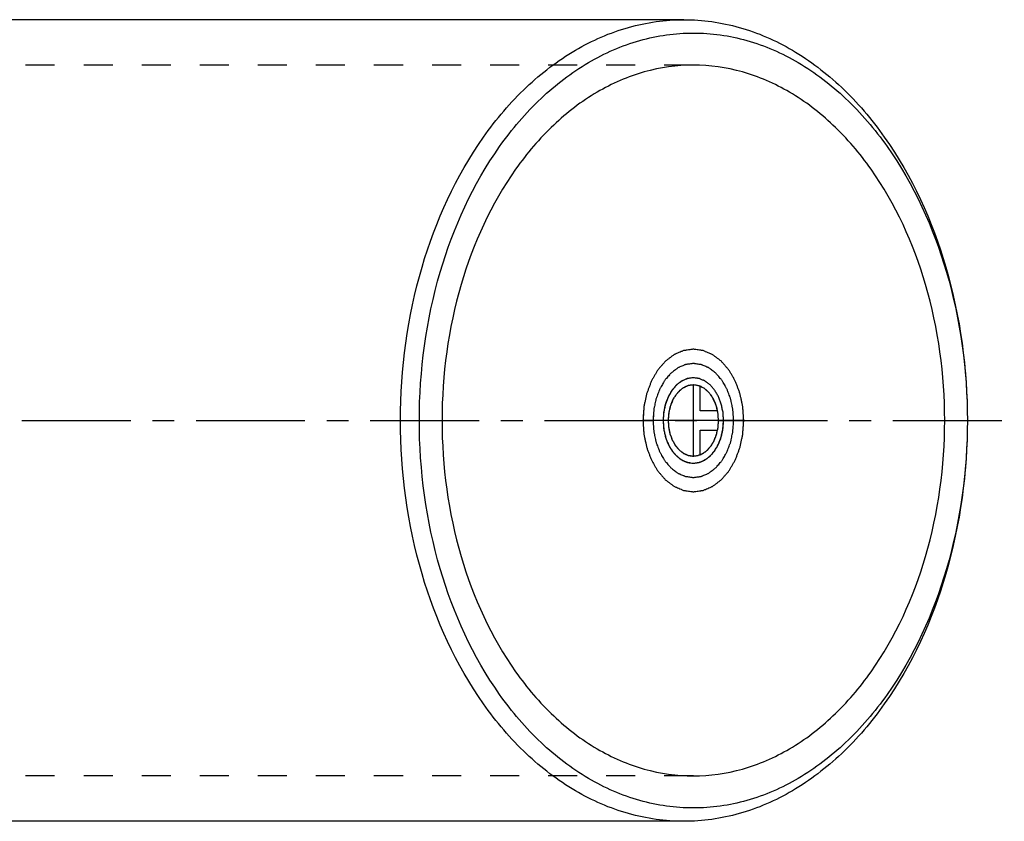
# Model space of a CAD drawing. Header units: millimetres. Extents: x 254 to 749, y 402 to 598.
# Tile 2 of 2: x 528 to 749, y 410 to 590. Entities that reach past the tile are written whole.
import ezdxf

# ---------------------------------------------------------------- set-up
doc = ezdxf.new("R2010")
doc.units = ezdxf.units.MM
doc.header["$LTSCALE"] = 65.185185
doc.linetypes.add('CENTER', pattern=[0.6, 0.375, -0.075, 0.075, -0.075])
doc.linetypes.add('HIDDEN', pattern=[0.2, 0.1, -0.1])
for name, color, linetype in [('ACHSEN_S', 7, 'CONTINUOUS'), ('FASEN', 7, 'CONTINUOUS'), ('KOERPER', 7, 'CONTINUOUS'), ('KURVEN', 7, 'CONTINUOUS')]:
    doc.layers.add(name, color=color, linetype=linetype)

msp = doc.modelspace()

# ---------------------------------------------------------------- linework, layer by layer
at = {"layer": 'ACHSEN_S', "color": 2, "linetype": 'CENTER'}
msp.add_line((254.36, 500), (748.72, 500), dxfattribs=at)
at = {"layer": 'FASEN', "color": 7, "linetype": 'Continuous'}
for points, knots in [([(613.14, 500), (613.14, 511.59), (616.16, 534.07), (627.62, 559.41), (640.83, 574.97), (651.91, 583.48), (664.05, 588.79), (672.6, 590), (676.78, 590)], [0, 0, 0, 0, 0.287048, 0.553568, 0.675502, 0.789331, 0.896544, 1, 1, 1, 1]), ([(676.78, 590), (680.96, 590), (689.51, 588.79), (701.64, 583.48), (712.73, 574.97), (725.94, 559.41), (737.4, 534.07), (740.42, 511.59), (740.42, 500)], [0, 0, 0, 0, 0.103456, 0.210669, 0.324498, 0.446432, 0.712952, 1, 1, 1, 1]), ([(617.38, 500), (617.38, 511.21), (620.3, 532.93), (631.38, 557.43), (644.15, 572.47), (654.86, 580.7), (666.6, 585.83), (678.9, 587.58), (691.2, 585.83), (702.94, 580.7), (713.65, 572.47), (726.42, 557.43), (737.5, 532.93), (740.42, 511.21), (740.42, 500)], [0, 0, 0, 0, 0.143524, 0.276784, 0.337751, 0.394666, 0.448272, 0.5, 0.551728, 0.605334, 0.662249, 0.723216, 0.856476, 1, 1, 1, 1]), ([(676.78, 410), (672.6, 410), (664.05, 411.21), (651.91, 416.52), (640.83, 425.03), (627.62, 440.59), (616.16, 465.93), (613.14, 488.41), (613.14, 500)], [0, 0, 0, 0, 0.103456, 0.210669, 0.324498, 0.446432, 0.712952, 1, 1, 1, 1]), ([(740.42, 500), (740.42, 488.79), (737.5, 467.07), (726.42, 442.57), (713.65, 427.53), (702.94, 419.3), (691.2, 414.17), (678.9, 412.42), (666.6, 414.17), (654.86, 419.3), (644.15, 427.53), (631.38, 442.57), (620.3, 467.07), (617.38, 488.79), (617.38, 500)], [0, 0, 0, 0, 0.143524, 0.276784, 0.337751, 0.394666, 0.448272, 0.5, 0.551728, 0.605334, 0.662249, 0.723216, 0.856476, 1, 1, 1, 1]), ([(740.42, 500), (740.42, 488.41), (737.4, 465.93), (725.94, 440.59), (712.73, 425.03), (701.64, 416.52), (689.51, 411.21), (680.96, 410), (676.78, 410)], [0, 0, 0, 0, 0.287048, 0.553568, 0.675502, 0.789331, 0.896544, 1, 1, 1, 1])]:
    msp.add_open_spline(points, degree=3, knots=knots, dxfattribs=at)
at = {"layer": 'KOERPER', "color": 7, "linetype": 'Continuous'}
for p, q in [((676.78, 590), (325.34, 590)), ((676.78, 410), (325.34, 410))]:
    msp.add_line(p, q, dxfattribs=at)
at = {"layer": 'KOERPER', "color": 8, "linetype": 'HIDDEN'}
for p, q in [((678.9, 579.8), (323.22, 579.8)), ((678.9, 420.2), (323.22, 420.2))]:
    msp.add_line(p, q, dxfattribs=at)
at = {"layer": 'KOERPER', "color": 7, "linetype": 'Continuous'}
for points, knots in [([(678.9, 579.8), (675.19, 579.8), (667.61, 578.72), (656.85, 574.02), (647.02, 566.47), (635.31, 552.68), (625.15, 530.2), (622.47, 510.28), (622.47, 500)], [0, 0, 0, 0, 0.103456, 0.210669, 0.324498, 0.446432, 0.712951, 1, 1, 1, 1]), ([(735.33, 500), (735.33, 510.28), (732.65, 530.2), (722.49, 552.68), (710.77, 566.47), (700.95, 574.02), (690.19, 578.72), (682.6, 579.8), (678.9, 579.8)], [0, 0, 0, 0, 0.287049, 0.553568, 0.675502, 0.789331, 0.896544, 1, 1, 1, 1]), ([(622.47, 500), (622.47, 489.72), (625.15, 469.8), (635.31, 447.32), (647.02, 433.53), (656.85, 425.98), (667.61, 421.28), (675.19, 420.2), (678.9, 420.2)], [0, 0, 0, 0, 0.287049, 0.553568, 0.675502, 0.789331, 0.896544, 1, 1, 1, 1]), ([(678.9, 420.2), (682.6, 420.2), (690.19, 421.28), (700.95, 425.98), (710.77, 433.53), (722.49, 447.32), (732.65, 469.8), (735.33, 489.72), (735.33, 500)], [0, 0, 0, 0, 0.103456, 0.210669, 0.324498, 0.446432, 0.712951, 1, 1, 1, 1])]:
    msp.add_open_spline(points, degree=3, knots=knots, dxfattribs=at)
at = {"layer": 'KURVEN', "color": 40, "linetype": 'Continuous'}
for p, q in [((678.9, 492), (678.9, 508)), ((680.45, 502.2), (680.45, 507.69)), ((684.34, 502.2), (680.45, 502.2)), ((690.21, 500), (667.58, 500)), ((680.45, 497.8), (684.34, 497.8)), ((680.45, 492.31), (680.45, 497.8))]:
    msp.add_line(p, q, dxfattribs=at)
for points, knots in [([(690.21, 500), (690.18, 500.52), (690.12, 501.29), (690.06, 502.2), (690.02, 502.72), (690.01, 503.11), (689.91, 503.48), (689.81, 503.98), (689.68, 504.6), (689.55, 505.23), (689.43, 505.72), (689.37, 506.11), (689.22, 506.44), (689.06, 506.9), (688.84, 507.47), (688.63, 508.05), (688.45, 508.51), (688.34, 508.86), (688.14, 509.16), (687.91, 509.57), (687.61, 510.08), (687.31, 510.6), (687.07, 511), (686.91, 511.33), (686.68, 511.56), (686.4, 511.89), (686.04, 512.3), (685.69, 512.72), (685.4, 513.04), (685.2, 513.31), (684.95, 513.48), (684.63, 513.73), (684.22, 514.03), (683.81, 514.34), (683.49, 514.58), (683.25, 514.79), (682.98, 514.88), (682.63, 515.04), (682.19, 515.23), (681.75, 515.42), (681.4, 515.56), (681.14, 515.71), (680.85, 515.72), (680.48, 515.78), (680.02, 515.84), (679.55, 515.91), (679.18, 515.95), (678.9, 516.02), (678.62, 515.96), (678.26, 515.91), (677.8, 515.85), (677.34, 515.79), (676.98, 515.73), (676.7, 515.72), (676.44, 515.58), (676.08, 515.44), (675.64, 515.24), (675.2, 515.06), (674.85, 514.9), (674.58, 514.81), (674.34, 514.6), (674.02, 514.37), (673.61, 514.06), (673.2, 513.76), (672.88, 513.5), (672.63, 513.35), (672.42, 513.07), (672.13, 512.74), (671.77, 512.32), (671.4, 511.9), (671.12, 511.56), (670.89, 511.33), (670.73, 511.01), (670.49, 510.61), (670.2, 510.11), (669.9, 509.61), (669.68, 509.2), (669.48, 508.91), (669.37, 508.55), (669.19, 508.1), (668.98, 507.52), (668.76, 506.95), (668.59, 506.49), (668.44, 506.16), (668.38, 505.77), (668.26, 505.28), (668.13, 504.65), (667.99, 504.03), (667.89, 503.53), (667.79, 503.17), (667.78, 502.77), (667.74, 502.24), (667.68, 501.32), (667.62, 500.53), (667.58, 500)], [0, 0, 0, 0, 0.03125, 0.046875, 0.054688, 0.0625, 0.070312, 0.078125, 0.09375, 0.109375, 0.117188, 0.125, 0.132812, 0.140625, 0.15625, 0.171875, 0.179688, 0.1875, 0.195312, 0.203125, 0.21875, 0.234375, 0.242188, 0.25, 0.257812, 0.265625, 0.28125, 0.296875, 0.304688, 0.3125, 0.320312, 0.328125, 0.34375, 0.359375, 0.367188, 0.375, 0.382812, 0.390625, 0.40625, 0.421875, 0.429688, 0.4375, 0.445312, 0.453125, 0.46875, 0.484375, 0.492188, 0.5, 0.507812, 0.515625, 0.53125, 0.546875, 0.554688, 0.5625, 0.570312, 0.578125, 0.59375, 0.609375, 0.617188, 0.625, 0.632812, 0.640625, 0.65625, 0.671875, 0.679688, 0.6875, 0.695312, 0.703125, 0.71875, 0.734375, 0.742188, 0.75, 0.757812, 0.765625, 0.78125, 0.796875, 0.804688, 0.8125, 0.820312, 0.828125, 0.84375, 0.859375, 0.867188, 0.875, 0.882812, 0.890625, 0.90625, 0.921875, 0.929688, 0.9375, 0.945312, 0.953125, 0.96875, 1, 1, 1, 1]), ([(678.9, 516), (678.53, 515.95), (677.98, 515.87), (677.34, 515.79), (676.98, 515.73), (676.7, 515.72), (676.44, 515.58), (676.08, 515.44), (675.64, 515.24), (675.2, 515.06), (674.85, 514.9), (674.58, 514.81), (674.34, 514.6), (674.02, 514.37), (673.61, 514.06), (673.2, 513.76), (672.88, 513.5), (672.63, 513.35), (672.42, 513.07), (672.13, 512.74), (671.77, 512.32), (671.4, 511.9), (671.12, 511.56), (670.89, 511.33), (670.73, 511.01), (670.49, 510.61), (670.2, 510.11), (669.9, 509.61), (669.68, 509.2), (669.48, 508.91), (669.37, 508.55), (669.19, 508.1), (668.98, 507.52), (668.76, 506.95), (668.59, 506.49), (668.44, 506.16), (668.38, 505.77), (668.26, 505.28), (668.13, 504.65), (667.99, 504.03), (667.89, 503.53), (667.79, 503.17), (667.78, 502.77), (667.74, 502.24), (667.7, 501.58), (667.65, 500.92), (667.62, 500.4), (667.57, 500), (667.62, 499.61), (667.64, 499.09), (667.69, 498.45), (667.73, 497.8), (667.78, 497.28), (667.78, 496.89), (667.88, 496.52), (667.98, 496.02), (668.12, 495.4), (668.25, 494.77), (668.36, 494.28), (668.42, 493.89), (668.57, 493.56), (668.74, 493.1), (668.96, 492.53), (669.17, 491.95), (669.35, 491.49), (669.46, 491.14), (669.66, 490.84), (669.89, 490.43), (670.19, 489.92), (670.48, 489.4), (670.72, 489), (670.89, 488.67), (671.11, 488.44), (671.39, 488.11), (671.75, 487.7), (672.11, 487.28), (672.39, 486.96), (672.6, 486.69), (672.85, 486.52), (673.17, 486.27), (673.58, 485.97), (673.98, 485.66), (674.31, 485.42), (674.54, 485.21), (674.82, 485.12), (675.17, 484.96), (675.61, 484.77), (676.05, 484.58), (676.4, 484.44), (676.66, 484.29), (676.94, 484.28), (677.31, 484.22), (677.97, 484.13), (678.53, 484.05), (678.9, 484)], [0, 0, 0, 0, 0.03125, 0.046875, 0.054688, 0.0625, 0.070312, 0.078125, 0.09375, 0.109375, 0.117188, 0.125, 0.132812, 0.140625, 0.15625, 0.171875, 0.179688, 0.1875, 0.195312, 0.203125, 0.21875, 0.234375, 0.242188, 0.25, 0.257812, 0.265625, 0.28125, 0.296875, 0.304688, 0.3125, 0.320312, 0.328125, 0.34375, 0.359375, 0.367188, 0.375, 0.382812, 0.390625, 0.40625, 0.421875, 0.429688, 0.4375, 0.445312, 0.453125, 0.46875, 0.484375, 0.492188, 0.5, 0.507812, 0.515625, 0.53125, 0.546875, 0.554688, 0.5625, 0.570312, 0.578125, 0.59375, 0.609375, 0.617188, 0.625, 0.632812, 0.640625, 0.65625, 0.671875, 0.679688, 0.6875, 0.695312, 0.703125, 0.71875, 0.734375, 0.742188, 0.75, 0.757812, 0.765625, 0.78125, 0.796875, 0.804688, 0.8125, 0.820312, 0.828125, 0.84375, 0.859375, 0.867188, 0.875, 0.882812, 0.890625, 0.90625, 0.921875, 0.929688, 0.9375, 0.945312, 0.953125, 0.96875, 1, 1, 1, 1]), ([(678.9, 484), (679.26, 484.05), (679.81, 484.13), (680.46, 484.21), (680.82, 484.27), (681.1, 484.28), (681.36, 484.42), (681.71, 484.56), (682.15, 484.76), (682.59, 484.94), (682.94, 485.1), (683.22, 485.19), (683.45, 485.4), (683.78, 485.63), (684.18, 485.94), (684.59, 486.24), (684.91, 486.5), (685.17, 486.65), (685.37, 486.93), (685.67, 487.26), (686.03, 487.68), (686.39, 488.1), (686.68, 488.44), (686.91, 488.67), (687.07, 488.99), (687.31, 489.39), (687.6, 489.89), (687.89, 490.39), (688.12, 490.8), (688.31, 491.09), (688.43, 491.45), (688.61, 491.9), (688.82, 492.48), (689.04, 493.05), (689.21, 493.51), (689.36, 493.84), (689.42, 494.23), (689.53, 494.72), (689.66, 495.35), (689.8, 495.97), (689.9, 496.47), (690, 496.83), (690.01, 497.23), (690.06, 497.76), (690.1, 498.42), (690.15, 499.08), (690.18, 499.6), (690.23, 500), (690.18, 500.39), (690.15, 500.91), (690.1, 501.55), (690.06, 502.2), (690.02, 502.72), (690.01, 503.11), (689.91, 503.48), (689.81, 503.98), (689.68, 504.6), (689.55, 505.23), (689.43, 505.72), (689.37, 506.11), (689.22, 506.44), (689.06, 506.9), (688.84, 507.47), (688.63, 508.05), (688.45, 508.51), (688.34, 508.86), (688.14, 509.16), (687.91, 509.57), (687.61, 510.08), (687.31, 510.6), (687.07, 511), (686.91, 511.33), (686.68, 511.56), (686.4, 511.89), (686.04, 512.3), (685.69, 512.72), (685.4, 513.04), (685.2, 513.31), (684.95, 513.48), (684.63, 513.73), (684.22, 514.03), (683.81, 514.34), (683.49, 514.58), (683.25, 514.79), (682.98, 514.88), (682.63, 515.04), (682.19, 515.23), (681.75, 515.42), (681.4, 515.56), (681.14, 515.71), (680.85, 515.72), (680.48, 515.78), (679.83, 515.87), (679.27, 515.95), (678.9, 516)], [0, 0, 0, 0, 0.03125, 0.046875, 0.054688, 0.0625, 0.070312, 0.078125, 0.09375, 0.109375, 0.117188, 0.125, 0.132812, 0.140625, 0.15625, 0.171875, 0.179688, 0.1875, 0.195312, 0.203125, 0.21875, 0.234375, 0.242188, 0.25, 0.257812, 0.265625, 0.28125, 0.296875, 0.304688, 0.3125, 0.320312, 0.328125, 0.34375, 0.359375, 0.367188, 0.375, 0.382812, 0.390625, 0.40625, 0.421875, 0.429688, 0.4375, 0.445312, 0.453125, 0.46875, 0.484375, 0.492188, 0.5, 0.507812, 0.515625, 0.53125, 0.546875, 0.554688, 0.5625, 0.570312, 0.578125, 0.59375, 0.609375, 0.617188, 0.625, 0.632812, 0.640625, 0.65625, 0.671875, 0.679688, 0.6875, 0.695312, 0.703125, 0.71875, 0.734375, 0.742188, 0.75, 0.757812, 0.765625, 0.78125, 0.796875, 0.804688, 0.8125, 0.820312, 0.828125, 0.84375, 0.859375, 0.867188, 0.875, 0.882812, 0.890625, 0.90625, 0.921875, 0.929688, 0.9375, 0.945312, 0.953125, 0.96875, 1, 1, 1, 1]), ([(687.95, 500), (687.92, 500.41), (687.88, 501.04), (687.83, 501.76), (687.79, 502.17), (687.79, 502.49), (687.71, 502.78), (687.63, 503.18), (687.52, 503.68), (687.42, 504.18), (687.33, 504.58), (687.28, 504.88), (687.16, 505.15), (687.03, 505.52), (686.85, 505.98), (686.68, 506.44), (686.54, 506.81), (686.45, 507.09), (686.29, 507.33), (686.11, 507.66), (685.87, 508.07), (685.63, 508.48), (685.44, 508.8), (685.31, 509.06), (685.13, 509.25), (684.9, 509.52), (684.61, 509.84), (684.33, 510.18), (684.1, 510.43), (683.94, 510.65), (683.74, 510.78), (683.48, 510.98), (683.15, 511.23), (682.83, 511.48), (682.57, 511.67), (682.38, 511.83), (682.16, 511.9), (681.88, 512.03), (681.53, 512.18), (681.18, 512.34), (680.9, 512.45), (680.69, 512.56), (680.46, 512.57), (680.17, 512.62), (679.79, 512.67), (679.42, 512.73), (679.12, 512.76), (678.9, 512.82), (678.68, 512.76), (678.39, 512.73), (678.02, 512.68), (677.65, 512.63), (677.36, 512.58), (677.14, 512.57), (676.93, 512.46), (676.65, 512.35), (676.29, 512.19), (675.94, 512.05), (675.66, 511.92), (675.44, 511.85), (675.26, 511.68), (674.99, 511.49), (674.67, 511.25), (674.34, 511.01), (674.09, 510.8), (673.88, 510.68), (673.72, 510.46), (673.48, 510.19), (673.19, 509.85), (672.9, 509.52), (672.67, 509.25), (672.49, 509.06), (672.36, 508.81), (672.17, 508.49), (671.94, 508.08), (671.7, 507.69), (671.52, 507.36), (671.37, 507.13), (671.28, 506.84), (671.13, 506.48), (670.96, 506.02), (670.78, 505.56), (670.65, 505.19), (670.53, 504.93), (670.48, 504.62), (670.39, 504.22), (670.29, 503.72), (670.17, 503.23), (670.09, 502.83), (670.01, 502.54), (670.01, 502.21), (669.97, 501.79), (669.92, 501.05), (669.88, 500.42), (669.85, 500)], [0, 0, 0, 0, 0.03125, 0.046875, 0.054688, 0.0625, 0.070312, 0.078125, 0.09375, 0.109375, 0.117188, 0.125, 0.132812, 0.140625, 0.15625, 0.171875, 0.179688, 0.1875, 0.195312, 0.203125, 0.21875, 0.234375, 0.242188, 0.25, 0.257812, 0.265625, 0.28125, 0.296875, 0.304688, 0.3125, 0.320312, 0.328125, 0.34375, 0.359375, 0.367188, 0.375, 0.382812, 0.390625, 0.40625, 0.421875, 0.429688, 0.4375, 0.445312, 0.453125, 0.46875, 0.484375, 0.492188, 0.5, 0.507812, 0.515625, 0.53125, 0.546875, 0.554688, 0.5625, 0.570312, 0.578125, 0.59375, 0.609375, 0.617188, 0.625, 0.632812, 0.640625, 0.65625, 0.671875, 0.679688, 0.6875, 0.695312, 0.703125, 0.71875, 0.734375, 0.742188, 0.75, 0.757812, 0.765625, 0.78125, 0.796875, 0.804688, 0.8125, 0.820312, 0.828125, 0.84375, 0.859375, 0.867188, 0.875, 0.882812, 0.890625, 0.90625, 0.921875, 0.929688, 0.9375, 0.945312, 0.953125, 0.96875, 1, 1, 1, 1]), ([(678.9, 512.8), (678.61, 512.76), (678.17, 512.7), (677.65, 512.63), (677.36, 512.58), (677.14, 512.57), (676.93, 512.46), (676.65, 512.35), (676.29, 512.19), (675.94, 512.05), (675.66, 511.92), (675.44, 511.85), (675.26, 511.68), (674.99, 511.49), (674.67, 511.25), (674.34, 511.01), (674.09, 510.8), (673.88, 510.68), (673.72, 510.46), (673.48, 510.19), (673.19, 509.85), (672.9, 509.52), (672.67, 509.25), (672.49, 509.06), (672.36, 508.81), (672.17, 508.49), (671.94, 508.08), (671.7, 507.69), (671.52, 507.36), (671.37, 507.13), (671.28, 506.84), (671.13, 506.48), (670.96, 506.02), (670.78, 505.56), (670.65, 505.19), (670.53, 504.93), (670.48, 504.62), (670.39, 504.22), (670.29, 503.72), (670.17, 503.23), (670.09, 502.83), (670.01, 502.54), (670.01, 502.21), (669.97, 501.79), (669.94, 501.26), (669.9, 500.74), (669.87, 500.32), (669.83, 500), (669.87, 499.69), (669.9, 499.27), (669.93, 498.76), (669.97, 498.24), (670, 497.83), (670.01, 497.51), (670.09, 497.22), (670.17, 496.82), (670.28, 496.32), (670.38, 495.82), (670.47, 495.42), (670.52, 495.12), (670.64, 494.85), (670.77, 494.48), (670.95, 494.02), (671.12, 493.56), (671.26, 493.19), (671.35, 492.91), (671.5, 492.67), (671.69, 492.34), (671.93, 491.93), (672.16, 491.52), (672.36, 491.2), (672.49, 490.94), (672.67, 490.75), (672.89, 490.48), (673.18, 490.16), (673.46, 489.82), (673.69, 489.57), (673.86, 489.35), (674.06, 489.22), (674.32, 489.02), (674.64, 488.77), (674.96, 488.52), (675.23, 488.33), (675.42, 488.17), (675.63, 488.1), (675.91, 487.97), (676.26, 487.82), (676.62, 487.66), (676.9, 487.55), (677.11, 487.44), (677.33, 487.43), (677.63, 487.38), (678.15, 487.31), (678.6, 487.24), (678.9, 487.2)], [0, 0, 0, 0, 0.03125, 0.046875, 0.054688, 0.0625, 0.070312, 0.078125, 0.09375, 0.109375, 0.117188, 0.125, 0.132812, 0.140625, 0.15625, 0.171875, 0.179688, 0.1875, 0.195312, 0.203125, 0.21875, 0.234375, 0.242188, 0.25, 0.257812, 0.265625, 0.28125, 0.296875, 0.304688, 0.3125, 0.320312, 0.328125, 0.34375, 0.359375, 0.367188, 0.375, 0.382812, 0.390625, 0.40625, 0.421875, 0.429688, 0.4375, 0.445312, 0.453125, 0.46875, 0.484375, 0.492188, 0.5, 0.507812, 0.515625, 0.53125, 0.546875, 0.554688, 0.5625, 0.570312, 0.578125, 0.59375, 0.609375, 0.617188, 0.625, 0.632812, 0.640625, 0.65625, 0.671875, 0.679688, 0.6875, 0.695312, 0.703125, 0.71875, 0.734375, 0.742188, 0.75, 0.757812, 0.765625, 0.78125, 0.796875, 0.804688, 0.8125, 0.820312, 0.828125, 0.84375, 0.859375, 0.867188, 0.875, 0.882812, 0.890625, 0.90625, 0.921875, 0.929688, 0.9375, 0.945312, 0.953125, 0.96875, 1, 1, 1, 1]), ([(678.9, 487.2), (679.19, 487.24), (679.63, 487.3), (680.14, 487.37), (680.44, 487.42), (680.66, 487.43), (680.87, 487.54), (681.15, 487.65), (681.5, 487.81), (681.85, 487.95), (682.13, 488.08), (682.35, 488.15), (682.54, 488.32), (682.8, 488.51), (683.13, 488.75), (683.45, 488.99), (683.71, 489.2), (683.91, 489.32), (684.08, 489.54), (684.31, 489.81), (684.6, 490.15), (684.89, 490.48), (685.12, 490.75), (685.31, 490.94), (685.44, 491.19), (685.63, 491.51), (685.86, 491.92), (686.09, 492.31), (686.28, 492.64), (686.43, 492.87), (686.52, 493.16), (686.66, 493.52), (686.84, 493.98), (687.01, 494.44), (687.15, 494.81), (687.27, 495.07), (687.32, 495.38), (687.41, 495.78), (687.51, 496.28), (687.62, 496.77), (687.7, 497.17), (687.78, 497.46), (687.79, 497.79), (687.82, 498.21), (687.86, 498.74), (687.9, 499.26), (687.92, 499.68), (687.96, 500), (687.92, 500.31), (687.9, 500.73), (687.86, 501.24), (687.83, 501.76), (687.79, 502.17), (687.79, 502.49), (687.71, 502.78), (687.63, 503.18), (687.52, 503.68), (687.42, 504.18), (687.33, 504.58), (687.28, 504.88), (687.16, 505.15), (687.03, 505.52), (686.85, 505.98), (686.68, 506.44), (686.54, 506.81), (686.45, 507.09), (686.29, 507.33), (686.11, 507.66), (685.87, 508.07), (685.63, 508.48), (685.44, 508.8), (685.31, 509.06), (685.13, 509.25), (684.9, 509.52), (684.61, 509.84), (684.33, 510.18), (684.1, 510.43), (683.94, 510.65), (683.74, 510.78), (683.48, 510.98), (683.15, 511.23), (682.83, 511.48), (682.57, 511.67), (682.38, 511.83), (682.16, 511.9), (681.88, 512.03), (681.53, 512.18), (681.18, 512.34), (680.9, 512.45), (680.69, 512.56), (680.46, 512.57), (680.17, 512.62), (679.64, 512.69), (679.2, 512.76), (678.9, 512.8)], [0, 0, 0, 0, 0.03125, 0.046875, 0.054688, 0.0625, 0.070312, 0.078125, 0.09375, 0.109375, 0.117188, 0.125, 0.132812, 0.140625, 0.15625, 0.171875, 0.179688, 0.1875, 0.195312, 0.203125, 0.21875, 0.234375, 0.242188, 0.25, 0.257812, 0.265625, 0.28125, 0.296875, 0.304688, 0.3125, 0.320312, 0.328125, 0.34375, 0.359375, 0.367188, 0.375, 0.382812, 0.390625, 0.40625, 0.421875, 0.429688, 0.4375, 0.445312, 0.453125, 0.46875, 0.484375, 0.492188, 0.5, 0.507812, 0.515625, 0.53125, 0.546875, 0.554688, 0.5625, 0.570312, 0.578125, 0.59375, 0.609375, 0.617188, 0.625, 0.632812, 0.640625, 0.65625, 0.671875, 0.679688, 0.6875, 0.695312, 0.703125, 0.71875, 0.734375, 0.742188, 0.75, 0.757812, 0.765625, 0.78125, 0.796875, 0.804688, 0.8125, 0.820312, 0.828125, 0.84375, 0.859375, 0.867188, 0.875, 0.882812, 0.890625, 0.90625, 0.921875, 0.929688, 0.9375, 0.945312, 0.953125, 0.96875, 1, 1, 1, 1]), ([(678.9, 509.6), (678.68, 509.57), (678.35, 509.52), (677.96, 509.47), (677.74, 509.44), (677.58, 509.43), (677.42, 509.34), (677.2, 509.26), (676.93, 509.14), (676.66, 509.03), (676.45, 508.93), (676.28, 508.87), (676.14, 508.75), (675.95, 508.61), (675.71, 508.42), (675.46, 508.24), (675.27, 508.09), (675.12, 507.99), (674.99, 507.82), (674.82, 507.63), (674.6, 507.37), (674.35, 507.06), (674.07, 506.78), (673.88, 506.4), (673.66, 506.04), (673.46, 505.67), (673.23, 505.33), (673.09, 504.89), (672.93, 504.47), (672.78, 504.05), (672.59, 503.64), (672.52, 503.18), (672.42, 502.73), (672.33, 502.28), (672.22, 501.84), (672.21, 501.36), (672.17, 500.88), (672.15, 500.41), (672.09, 499.93), (672.15, 499.47), (672.18, 499), (672.22, 498.54), (672.23, 498.07), (672.35, 497.62), (672.45, 497.16), (672.55, 496.71), (672.63, 496.24), (672.81, 495.84), (672.96, 495.42), (673.13, 495.02), (673.27, 494.59), (673.5, 494.24), (673.71, 493.87), (673.94, 493.51), (674.14, 493.12), (674.41, 492.85), (674.66, 492.55), (674.93, 492.27), (675.17, 491.95), (675.48, 491.75), (675.78, 491.53), (676.03, 491.34), (676.23, 491.2), (676.37, 491.07), (676.54, 491.02), (676.75, 490.93), (677.01, 490.83), (677.28, 490.71), (677.49, 490.63), (677.65, 490.55), (677.82, 490.55), (678.04, 490.51), (678.44, 490.47), (678.78, 490.43), (679, 490.4)], [0, 0, 0, 0, 0.03125, 0.046875, 0.054688, 0.0625, 0.070312, 0.078125, 0.09375, 0.109375, 0.117188, 0.125, 0.132812, 0.140625, 0.15625, 0.171875, 0.179688, 0.1875, 0.195312, 0.203125, 0.21875, 0.234375, 0.25, 0.265625, 0.28125, 0.296875, 0.3125, 0.328125, 0.34375, 0.359375, 0.375, 0.390625, 0.40625, 0.421875, 0.4375, 0.453125, 0.46875, 0.484375, 0.5, 0.515625, 0.53125, 0.546875, 0.5625, 0.578125, 0.59375, 0.609375, 0.625, 0.640625, 0.65625, 0.671875, 0.6875, 0.703125, 0.71875, 0.734375, 0.75, 0.765625, 0.78125, 0.796875, 0.8125, 0.828125, 0.84375, 0.859375, 0.867188, 0.875, 0.882812, 0.890625, 0.90625, 0.921875, 0.929688, 0.9375, 0.945312, 0.953125, 0.96875, 1, 1, 1, 1]), ([(685.69, 500), (685.66, 500.31), (685.64, 500.78), (685.58, 501.4), (685.58, 501.87), (685.45, 502.32), (685.36, 502.78), (685.26, 503.23), (685.18, 503.7), (685, 504.1), (684.85, 504.52), (684.69, 504.92), (684.56, 505.35), (684.32, 505.7), (684.11, 506.08), (683.89, 506.44), (683.69, 506.83), (683.42, 507.1), (683.17, 507.41), (682.91, 507.69), (682.67, 508.02), (682.35, 508.21), (682.06, 508.44), (681.81, 508.63), (681.61, 508.77), (681.47, 508.9), (681.3, 508.95), (681.09, 509.05), (680.83, 509.15), (680.56, 509.27), (680.35, 509.35), (680.2, 509.44), (680.02, 509.44), (679.8, 509.48), (679.52, 509.51), (679.24, 509.55), (679.02, 509.57), (678.85, 509.61), (678.69, 509.57), (678.47, 509.54), (678.19, 509.5), (677.92, 509.46), (677.7, 509.42), (677.53, 509.42), (677.37, 509.33), (677.16, 509.24), (676.89, 509.12), (676.62, 509), (676.41, 508.9), (676.24, 508.85), (676.1, 508.72), (675.91, 508.58), (675.66, 508.39), (675.42, 508.2), (675.23, 508.05), (675.08, 507.95), (674.95, 507.78), (674.78, 507.58), (674.56, 507.33), (674.31, 507.02), (674.03, 506.73), (673.84, 506.35), (673.63, 505.99), (673.43, 505.62), (673.2, 505.27), (673.07, 504.83), (672.9, 504.41), (672.76, 503.99), (672.58, 503.57), (672.51, 503.11), (672.41, 502.67), (672.32, 502.21), (672.21, 501.77), (672.2, 501.28), (672.16, 500.65), (672.13, 500.17), (672.11, 499.85)], [0, 0, 0, 0, 0.03125, 0.046875, 0.0625, 0.078125, 0.09375, 0.109375, 0.125, 0.140625, 0.15625, 0.171875, 0.1875, 0.203125, 0.21875, 0.234375, 0.25, 0.265625, 0.28125, 0.296875, 0.3125, 0.328125, 0.34375, 0.359375, 0.367188, 0.375, 0.382812, 0.390625, 0.40625, 0.421875, 0.429688, 0.4375, 0.445312, 0.453125, 0.46875, 0.484375, 0.492188, 0.5, 0.507812, 0.515625, 0.53125, 0.546875, 0.554688, 0.5625, 0.570312, 0.578125, 0.59375, 0.609375, 0.617188, 0.625, 0.632812, 0.640625, 0.65625, 0.671875, 0.679688, 0.6875, 0.695312, 0.703125, 0.71875, 0.734375, 0.75, 0.765625, 0.78125, 0.796875, 0.8125, 0.828125, 0.84375, 0.859375, 0.875, 0.890625, 0.90625, 0.921875, 0.9375, 0.953125, 0.96875, 1, 1, 1, 1]), ([(678.99, 508), (678.8, 507.98), (678.53, 507.95), (678.16, 507.9), (677.89, 507.89), (677.62, 507.76), (677.35, 507.66), (677.08, 507.54), (676.8, 507.45), (676.56, 507.25), (676.31, 507.08), (676.07, 506.89), (675.82, 506.74), (675.61, 506.46), (675.38, 506.22), (675.17, 505.97), (674.94, 505.74), (674.77, 505.42), (674.59, 505.13), (674.42, 504.83), (674.22, 504.55), (674.1, 504.18), (673.96, 503.84), (673.83, 503.48), (673.68, 503.15), (673.62, 502.76), (673.53, 502.4), (673.45, 502.02), (673.35, 501.66), (673.34, 501.25), (673.3, 500.86), (673.28, 500.47), (673.23, 500.07), (673.27, 499.68), (673.29, 499.29), (673.32, 498.9), (673.32, 498.51), (673.42, 498.13), (673.5, 497.75), (673.58, 497.37), (673.64, 496.98), (673.79, 496.65), (673.91, 496.3), (674.05, 495.96), (674.16, 495.6), (674.35, 495.3), (674.52, 494.99), (674.7, 494.69), (674.87, 494.36), (675.09, 494.13), (675.3, 493.87), (675.52, 493.63), (675.72, 493.36), (675.98, 493.19), (676.22, 492.99), (676.47, 492.81), (676.71, 492.6), (676.98, 492.51), (677.24, 492.39), (677.51, 492.28), (677.76, 492.14), (678.05, 492.13), (678.43, 492.06), (678.71, 492.03), (678.9, 492)], [0, 0, 0, 0, 0.03125, 0.046875, 0.0625, 0.078125, 0.09375, 0.109375, 0.125, 0.140625, 0.15625, 0.171875, 0.1875, 0.203125, 0.21875, 0.234375, 0.25, 0.265625, 0.28125, 0.296875, 0.3125, 0.328125, 0.34375, 0.359375, 0.375, 0.390625, 0.40625, 0.421875, 0.4375, 0.453125, 0.46875, 0.484375, 0.5, 0.515625, 0.53125, 0.546875, 0.5625, 0.578125, 0.59375, 0.609375, 0.625, 0.640625, 0.65625, 0.671875, 0.6875, 0.703125, 0.71875, 0.734375, 0.75, 0.765625, 0.78125, 0.796875, 0.8125, 0.828125, 0.84375, 0.859375, 0.875, 0.890625, 0.90625, 0.921875, 0.9375, 0.953125, 0.96875, 1, 1, 1, 1]), ([(678.9, 508), (678.72, 507.97), (678.45, 507.93), (678.09, 507.88), (677.86, 507.83), (677.68, 507.82), (677.51, 507.73), (677.2, 507.59), (676.86, 507.4), (676.5, 507.26), (676.2, 506.98), (675.81, 506.64), (675.42, 506.33), (675.16, 505.95), (674.96, 505.68), (674.77, 505.4), (674.49, 505.06), (674.26, 504.49), (674.01, 503.95), (673.8, 503.51), (673.7, 503.02), (673.57, 502.54), (673.46, 502.12), (673.4, 501.88), (673.37, 501.49), (673.31, 500.91), (673.27, 500.39), (673.24, 500.13)], [0, 0, 0, 0, 0.0625, 0.09375, 0.125, 0.140625, 0.15625, 0.1875, 0.25, 0.28125, 0.3125, 0.375, 0.4375, 0.46875, 0.5, 0.53125, 0.5625, 0.625, 0.6875, 0.71875, 0.75, 0.8125, 0.84375, 0.859375, 0.875, 0.9375, 1, 1, 1, 1]), ([(684.55, 500), (684.54, 500.25), (684.5, 500.76), (684.44, 501.33), (684.43, 501.72), (684.36, 501.96), (684.26, 502.4), (684.13, 502.88), (684.03, 503.39), (683.84, 503.82), (683.6, 504.36), (683.38, 504.92), (683.11, 505.28), (682.92, 505.56), (682.72, 505.84), (682.47, 506.23), (682.07, 506.56), (681.69, 506.91), (681.38, 507.2), (681.03, 507.35), (680.7, 507.54), (680.4, 507.69), (680.23, 507.78), (680.04, 507.8), (679.81, 507.85), (679.45, 507.91), (679.17, 507.97), (678.99, 508)], [0, 0, 0, 0, 0.0625, 0.125, 0.140625, 0.15625, 0.1875, 0.25, 0.28125, 0.3125, 0.375, 0.4375, 0.46875, 0.5, 0.53125, 0.5625, 0.625, 0.6875, 0.71875, 0.75, 0.8125, 0.84375, 0.859375, 0.875, 0.90625, 0.9375, 1, 1, 1, 1]), ([(684.34, 502.2), (684.25, 502.51), (684.13, 502.99), (683.95, 503.6), (683.76, 504.03), (683.59, 504.47), (683.37, 504.87), (683.13, 505.26), (682.91, 505.67), (682.63, 505.97), (682.36, 506.31), (682.08, 506.61), (681.77, 506.85), (681.52, 507.08), (681.31, 507.24), (680.96, 507.41), (680.68, 507.57), (680.45, 507.69)], [0, 0, 0, 0, 0.125, 0.1875, 0.25, 0.3125, 0.375, 0.4375, 0.5, 0.5625, 0.625, 0.6875, 0.75, 0.8125, 0.84375, 0.875, 1, 1, 1, 1]), ([(667.58, 500), (667.62, 499.48), (667.68, 498.71), (667.73, 497.8), (667.78, 497.28), (667.78, 496.89), (667.88, 496.52), (667.98, 496.02), (668.12, 495.4), (668.25, 494.77), (668.36, 494.28), (668.42, 493.89), (668.57, 493.56), (668.74, 493.1), (668.96, 492.53), (669.17, 491.95), (669.35, 491.49), (669.46, 491.14), (669.66, 490.84), (669.89, 490.43), (670.19, 489.92), (670.48, 489.4), (670.72, 489), (670.89, 488.67), (671.11, 488.44), (671.39, 488.11), (671.75, 487.7), (672.11, 487.28), (672.39, 486.96), (672.6, 486.69), (672.85, 486.52), (673.17, 486.27), (673.58, 485.97), (673.98, 485.66), (674.31, 485.42), (674.54, 485.21), (674.82, 485.12), (675.17, 484.96), (675.61, 484.77), (676.05, 484.58), (676.4, 484.44), (676.66, 484.29), (676.94, 484.28), (677.31, 484.22), (677.78, 484.16), (678.25, 484.09), (678.62, 484.05), (678.9, 483.98), (679.17, 484.04), (679.54, 484.09), (680, 484.15), (680.46, 484.21), (680.82, 484.27), (681.1, 484.28), (681.36, 484.42), (681.71, 484.56), (682.15, 484.76), (682.59, 484.94), (682.94, 485.1), (683.22, 485.19), (683.45, 485.4), (683.78, 485.63), (684.18, 485.94), (684.59, 486.24), (684.91, 486.5), (685.17, 486.65), (685.37, 486.93), (685.67, 487.26), (686.03, 487.68), (686.39, 488.1), (686.68, 488.44), (686.91, 488.67), (687.07, 488.99), (687.31, 489.39), (687.6, 489.89), (687.89, 490.39), (688.12, 490.8), (688.31, 491.09), (688.43, 491.45), (688.61, 491.9), (688.82, 492.48), (689.04, 493.05), (689.21, 493.51), (689.36, 493.84), (689.42, 494.23), (689.53, 494.72), (689.66, 495.35), (689.8, 495.97), (689.9, 496.47), (690, 496.83), (690.01, 497.23), (690.06, 497.76), (690.12, 498.68), (690.17, 499.47), (690.21, 500)], [0, 0, 0, 0, 0.03125, 0.046875, 0.054688, 0.0625, 0.070312, 0.078125, 0.09375, 0.109375, 0.117188, 0.125, 0.132812, 0.140625, 0.15625, 0.171875, 0.179688, 0.1875, 0.195312, 0.203125, 0.21875, 0.234375, 0.242188, 0.25, 0.257812, 0.265625, 0.28125, 0.296875, 0.304688, 0.3125, 0.320312, 0.328125, 0.34375, 0.359375, 0.367188, 0.375, 0.382812, 0.390625, 0.40625, 0.421875, 0.429688, 0.4375, 0.445312, 0.453125, 0.46875, 0.484375, 0.492188, 0.5, 0.507812, 0.515625, 0.53125, 0.546875, 0.554688, 0.5625, 0.570312, 0.578125, 0.59375, 0.609375, 0.617188, 0.625, 0.632812, 0.640625, 0.65625, 0.671875, 0.679688, 0.6875, 0.695312, 0.703125, 0.71875, 0.734375, 0.742188, 0.75, 0.757812, 0.765625, 0.78125, 0.796875, 0.804688, 0.8125, 0.820312, 0.828125, 0.84375, 0.859375, 0.867188, 0.875, 0.882812, 0.890625, 0.90625, 0.921875, 0.929688, 0.9375, 0.945312, 0.953125, 0.96875, 1, 1, 1, 1]), ([(669.85, 500), (669.88, 499.59), (669.92, 498.96), (669.97, 498.24), (670, 497.83), (670.01, 497.51), (670.09, 497.22), (670.17, 496.82), (670.28, 496.32), (670.38, 495.82), (670.47, 495.42), (670.52, 495.12), (670.64, 494.85), (670.77, 494.48), (670.95, 494.02), (671.12, 493.56), (671.26, 493.19), (671.35, 492.91), (671.5, 492.67), (671.69, 492.34), (671.93, 491.93), (672.16, 491.52), (672.36, 491.2), (672.49, 490.94), (672.67, 490.75), (672.89, 490.48), (673.18, 490.16), (673.46, 489.82), (673.69, 489.57), (673.86, 489.35), (674.06, 489.22), (674.32, 489.02), (674.64, 488.77), (674.96, 488.52), (675.23, 488.33), (675.42, 488.17), (675.63, 488.1), (675.91, 487.97), (676.26, 487.82), (676.62, 487.66), (676.9, 487.55), (677.11, 487.44), (677.33, 487.43), (677.63, 487.38), (678, 487.33), (678.38, 487.27), (678.67, 487.24), (678.9, 487.18), (679.12, 487.24), (679.41, 487.27), (679.78, 487.32), (680.14, 487.37), (680.44, 487.42), (680.66, 487.43), (680.87, 487.54), (681.15, 487.65), (681.5, 487.81), (681.85, 487.95), (682.13, 488.08), (682.35, 488.15), (682.54, 488.32), (682.8, 488.51), (683.13, 488.75), (683.45, 488.99), (683.71, 489.2), (683.91, 489.32), (684.08, 489.54), (684.31, 489.81), (684.6, 490.15), (684.89, 490.48), (685.12, 490.75), (685.31, 490.94), (685.44, 491.19), (685.63, 491.51), (685.86, 491.92), (686.09, 492.31), (686.28, 492.64), (686.43, 492.87), (686.52, 493.16), (686.66, 493.52), (686.84, 493.98), (687.01, 494.44), (687.15, 494.81), (687.27, 495.07), (687.32, 495.38), (687.41, 495.78), (687.51, 496.28), (687.62, 496.77), (687.7, 497.17), (687.78, 497.46), (687.79, 497.79), (687.82, 498.21), (687.87, 498.95), (687.92, 499.58), (687.95, 500)], [0, 0, 0, 0, 0.03125, 0.046875, 0.054688, 0.0625, 0.070312, 0.078125, 0.09375, 0.109375, 0.117188, 0.125, 0.132812, 0.140625, 0.15625, 0.171875, 0.179688, 0.1875, 0.195312, 0.203125, 0.21875, 0.234375, 0.242188, 0.25, 0.257812, 0.265625, 0.28125, 0.296875, 0.304688, 0.3125, 0.320312, 0.328125, 0.34375, 0.359375, 0.367188, 0.375, 0.382812, 0.390625, 0.40625, 0.421875, 0.429688, 0.4375, 0.445312, 0.453125, 0.46875, 0.484375, 0.492188, 0.5, 0.507812, 0.515625, 0.53125, 0.546875, 0.554688, 0.5625, 0.570312, 0.578125, 0.59375, 0.609375, 0.617188, 0.625, 0.632812, 0.640625, 0.65625, 0.671875, 0.679688, 0.6875, 0.695312, 0.703125, 0.71875, 0.734375, 0.742188, 0.75, 0.757812, 0.765625, 0.78125, 0.796875, 0.804688, 0.8125, 0.820312, 0.828125, 0.84375, 0.859375, 0.867188, 0.875, 0.882812, 0.890625, 0.90625, 0.921875, 0.929688, 0.9375, 0.945312, 0.953125, 0.96875, 1, 1, 1, 1]), ([(672.11, 499.85), (672.14, 499.54), (672.18, 499.09), (672.23, 498.48), (672.27, 498.1), (672.29, 497.79), (672.37, 497.5), (672.49, 496.98), (672.65, 496.4), (672.78, 495.8), (673.02, 495.29), (673.32, 494.64), (673.59, 493.97), (673.92, 493.55), (674.15, 493.22), (674.39, 492.89), (674.69, 492.43), (675.18, 492.05), (675.64, 491.64), (675.97, 491.33), (676.17, 491.24), (676.48, 491.08), (676.84, 490.91), (677.2, 490.73), (677.4, 490.63), (677.63, 490.61), (677.9, 490.56), (678.35, 490.49), (678.68, 490.44), (678.9, 490.4)], [0, 0, 0, 0, 0.0625, 0.09375, 0.125, 0.140625, 0.15625, 0.1875, 0.25, 0.28125, 0.3125, 0.375, 0.4375, 0.46875, 0.5, 0.53125, 0.5625, 0.625, 0.6875, 0.71875, 0.734375, 0.75, 0.8125, 0.84375, 0.859375, 0.875, 0.90625, 0.9375, 1, 1, 1, 1]), ([(673.24, 500.13), (673.26, 499.87), (673.28, 499.48), (673.31, 498.96), (673.32, 498.57), (673.41, 498.19), (673.49, 497.8), (673.57, 497.43), (673.63, 497.03), (673.77, 496.7), (673.89, 496.35), (674.03, 496), (674.13, 495.64), (674.33, 495.35), (674.5, 495.03), (674.68, 494.73), (674.84, 494.4), (675.06, 494.17), (675.27, 493.91), (675.49, 493.66), (675.68, 493.39), (675.94, 493.22), (676.19, 493.02), (676.43, 492.84), (676.67, 492.62), (676.94, 492.53), (677.2, 492.4), (677.47, 492.3), (677.73, 492.15), (678.01, 492.14), (678.29, 492.08), (678.57, 492.05), (678.85, 491.98), (679.12, 492.04), (679.4, 492.07), (679.67, 492.11), (679.95, 492.12), (680.22, 492.26), (680.49, 492.36), (680.75, 492.48), (681.03, 492.57), (681.27, 492.77), (681.52, 492.95), (681.76, 493.14), (682.01, 493.29), (682.22, 493.57), (682.44, 493.81), (682.66, 494.07), (682.89, 494.3), (683.05, 494.62), (683.23, 494.91), (683.4, 495.22), (683.59, 495.5), (683.71, 495.87), (683.85, 496.21), (683.98, 496.57), (684.13, 496.91), (684.19, 497.29), (684.28, 497.66), (684.36, 498.03), (684.46, 498.4), (684.47, 498.81), (684.51, 499.33), (684.54, 499.73), (684.55, 500)], [0, 0, 0, 0, 0.03125, 0.046875, 0.0625, 0.078125, 0.09375, 0.109375, 0.125, 0.140625, 0.15625, 0.171875, 0.1875, 0.203125, 0.21875, 0.234375, 0.25, 0.265625, 0.28125, 0.296875, 0.3125, 0.328125, 0.34375, 0.359375, 0.375, 0.390625, 0.40625, 0.421875, 0.4375, 0.453125, 0.46875, 0.484375, 0.5, 0.515625, 0.53125, 0.546875, 0.5625, 0.578125, 0.59375, 0.609375, 0.625, 0.640625, 0.65625, 0.671875, 0.6875, 0.703125, 0.71875, 0.734375, 0.75, 0.765625, 0.78125, 0.796875, 0.8125, 0.828125, 0.84375, 0.859375, 0.875, 0.890625, 0.90625, 0.921875, 0.9375, 0.953125, 0.96875, 1, 1, 1, 1]), ([(678.9, 490.4), (679.12, 490.43), (679.45, 490.48), (679.83, 490.53), (680.05, 490.56), (680.22, 490.57), (680.37, 490.65), (680.59, 490.74), (680.85, 490.85), (681.12, 490.96), (681.33, 491.06), (681.49, 491.11), (681.63, 491.24), (681.83, 491.38), (682.07, 491.57), (682.31, 491.75), (682.51, 491.9), (682.66, 491.99), (682.78, 492.16), (682.96, 492.35), (683.18, 492.61), (683.43, 492.91), (683.71, 493.19), (683.9, 493.58), (684.12, 493.93), (684.32, 494.3), (684.55, 494.64), (684.69, 495.08), (684.85, 495.48), (685, 495.9), (685.18, 496.3), (685.26, 496.76), (685.36, 497.21), (685.45, 497.66), (685.57, 498.09), (685.58, 498.58), (685.63, 499.21), (685.66, 499.68), (685.69, 500)], [0, 0, 0, 0, 0.0625, 0.09375, 0.109375, 0.125, 0.140625, 0.15625, 0.1875, 0.21875, 0.234375, 0.25, 0.265625, 0.28125, 0.3125, 0.34375, 0.359375, 0.375, 0.390625, 0.40625, 0.4375, 0.46875, 0.5, 0.53125, 0.5625, 0.59375, 0.625, 0.65625, 0.6875, 0.71875, 0.75, 0.78125, 0.8125, 0.84375, 0.875, 0.90625, 0.9375, 1, 1, 1, 1]), ([(679, 490.4), (679.22, 490.44), (679.54, 490.5), (679.97, 490.57), (680.24, 490.63), (680.46, 490.65), (680.67, 490.76), (681.03, 490.94), (681.44, 491.17), (681.87, 491.35), (682.23, 491.69), (682.69, 492.11), (683.16, 492.49), (683.46, 492.96), (683.69, 493.29), (683.92, 493.63), (684.25, 494.05), (684.52, 494.74), (684.81, 495.4), (685.06, 495.92), (685.17, 496.51), (685.33, 497.09), (685.45, 497.6), (685.53, 497.89), (685.54, 498.21), (685.58, 498.59), (685.62, 499.22), (685.66, 499.69), (685.69, 500)], [0, 0, 0, 0, 0.0625, 0.09375, 0.125, 0.140625, 0.15625, 0.1875, 0.25, 0.28125, 0.3125, 0.375, 0.4375, 0.46875, 0.5, 0.53125, 0.5625, 0.625, 0.6875, 0.71875, 0.75, 0.8125, 0.84375, 0.859375, 0.875, 0.90625, 0.9375, 1, 1, 1, 1]), ([(680.45, 492.31), (680.67, 492.43), (680.95, 492.58), (681.29, 492.75), (681.49, 492.91), (681.75, 493.13), (682.06, 493.36), (682.34, 493.68), (682.61, 494.01), (682.91, 494.32), (683.12, 494.73), (683.36, 495.1), (683.58, 495.5), (683.74, 495.94), (683.94, 496.36), (684.12, 496.99), (684.25, 497.48), (684.34, 497.8)], [0, 0, 0, 0, 0.125, 0.15625, 0.1875, 0.25, 0.3125, 0.375, 0.4375, 0.5, 0.5625, 0.625, 0.6875, 0.75, 0.8125, 0.875, 1, 1, 1, 1])]:
    msp.add_open_spline(points, degree=3, knots=knots, dxfattribs=at)

doc.saveas('drawing.dxf')
